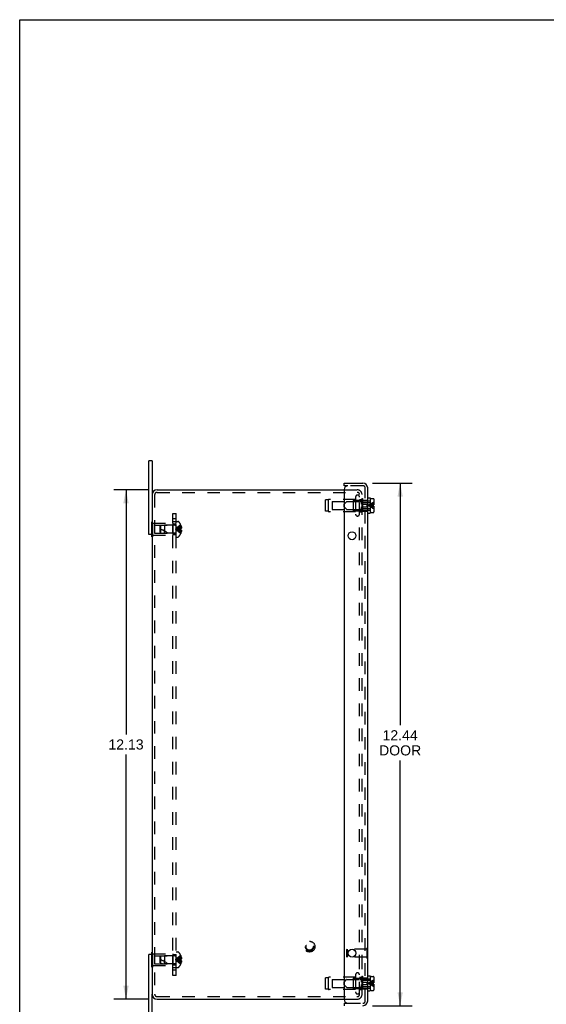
# Model space of a CAD drawing. Header units: inches. Extents: x 0 to 54.4, y 0 to 35.2.
# Tile 2 of 5: x 0 to 12.5, y 11.8 to 35.2. Entities that reach past the tile are written whole.
import ezdxf

# ---------------------------------------------------------------- set-up
doc = ezdxf.new("R2010")
doc.units = ezdxf.units.IN
doc.header["$LTSCALE"] = 2.992
doc.header["$MEASUREMENT"] = 0
doc.linetypes.add('HIDDEN', pattern=[0.2, 0.1, -0.1])
doc.layers.get('0').update_dxf_attribs({"linetype": 'CONTINUOUS'})
for name, color, linetype in [('DEFAULT_2', 8, 'HIDDEN'), ('DIMENSIONS', 7, 'CONTINUOUS'), ('DOOR_ASSEMBLY', 7, 'CONTINUOUS'), ('SUBPANEL', 7, 'CONTINUOUS')]:
    doc.layers.add(name, color=color, linetype=linetype)
doc.styles.get("Standard").update_dxf_attribs({"font": 'arial.ttf'})
doc.dimstyles.new('DIMSTYLE_1', dxfattribs={"dimtxt": 0.24, "dimasz": 0.32, "dimexe": 0.09, "dimexo": 0.07, "dimgap": 0.0375, "dimtad": 0, "dimtih": 1, "dimtoh": 1, "dimzin": 4, "dimdsep": 46, "dimtxsty": 'Standard', "dimblk": '_FILLED', "dimblk1": '_FILLED', "dimblk2": '_FILLED', "dimcen": 0.09, "dimadec": 3, "dimazin": 1, "dimtfac": 1, "dimtdec": 3, "dimtofl": 0, "dimtmove": 0, "dimatfit": 3, "dimldrblk": '_FILLED', "dimfxl": 0, "dimtolj": 1, "dimtzin": 4, "dimarcsym": 0})

# ---------------------------------------------------------------- blocks, each defined once
blk = doc.blocks.new('_FILLED')
at = {"color": 0, "linetype": 'ByBlock'}
blk.add_solid([(0, 0), (-1, 0.2), (-1, -0.2)], dxfattribs=at)
blk = doc.blocks.new('*D1')
at = {"layer": 'DIMENSIONS', "color": 2, "linetype": 'Continuous'}
for p, q in [((8.402, 24.164), (9.351, 24.164)), ((9.063, 24.164), (9.063, 18.405)), ((9.063, 11.727), (9.063, 17.565)), ((8.402, 11.727), (9.351, 11.727))]:
    blk.add_line(p, q, dxfattribs=at)
at = {"layer": 'DIMENSIONS', "color": 2, "linetype": 'Continuous', "xscale": 0.32, "yscale": 0.32, "zscale": 0.32}
for p, rotation in [((9.063, 24.164), 90), ((9.063, 11.727), 270)]:
    blk.add_blockref('_FILLED', p, dxfattribs=dict(at, rotation=rotation))
at = {"layer": 'DIMENSIONS', "color": 2, "linetype": 'Continuous', "insert": (9.063, 18.285), "char_height": 0.24, "width": 1.00461, "attachment_point": 2, "line_spacing_factor": 0.9}
blk.add_mtext('12.44\\PDOOR', dxfattribs=at)
blk = doc.blocks.new('*D4')
at = {"layer": 'DIMENSIONS', "color": 2, "linetype": 'Continuous'}
for p, q in [((3.051, 24.008), (2.245, 24.008)), ((2.533, 24.008), (2.533, 18.186)), ((2.533, 11.883), (2.533, 17.706)), ((3.051, 11.883), (2.245, 11.883))]:
    blk.add_line(p, q, dxfattribs=at)
at = {"layer": 'DIMENSIONS', "color": 2, "linetype": 'Continuous', "xscale": 0.32, "yscale": 0.32, "zscale": 0.32}
for p, rotation in [((2.533, 24.008), 90), ((2.533, 11.883), 270)]:
    blk.add_blockref('_FILLED', p, dxfattribs=dict(at, rotation=rotation))
at = {"layer": 'DIMENSIONS', "color": 2, "linetype": 'Continuous', "insert": (2.533, 18.066), "char_height": 0.24, "width": 0.83866, "attachment_point": 2, "line_spacing_factor": 0.9}
blk.add_mtext('12.13', dxfattribs=at)

msp = doc.modelspace()

# ---------------------------------------------------------------- linework, layer by layer
at = {"color": 7, "linetype": 'Continuous'}
for p, q in [((0, 0), (0, 35.2)), ((0, 35.2), (54.4, 35.2)), ((3.155, 24.696), (3.08, 24.696)), ((3.155, 24.696), (3.155, 23.888)), ((3.155, 22.946), (3.08, 22.946)), ((3.15, 22.891), (3.15, 22.946)), ((3.15, 22.891), (3.155, 22.891)), ((3.155, 12.946), (3.08, 12.946)), ((3.15, 13.001), (3.155, 13.001)), ((3.15, 12.946), (3.15, 13.001)), ((3.155, 11.196), (3.155, 12.003))]:
    msp.add_line(p, q, dxfattribs=at)
at = {"color": 3, "linetype": 'Continuous'}
for p, q in [((3.08, 22.946), (3.08, 24.696)), ((3.275, 24.008), (7.73, 24.008)), ((3.155, 23.888), (3.155, 12.003)), ((3.08, 11.196), (3.08, 12.946)), ((3.275, 11.883), (7.73, 11.883))]:
    msp.add_line(p, q, dxfattribs=at)
for centre, start, end in [((3.275, 23.888), 90, 180), ((3.275, 12.003), 180, 270)]:
    msp.add_arc(centre, 0.12, start, end, dxfattribs=at)
at = {"layer": 'DEFAULT_2', "color": 8, "linetype": 'HIDDEN'}
for p, q in [((3.275, 23.948), (8.033, 23.948)), ((7.73, 24.008), (8.033, 24.008)), ((3.215, 23.888), (3.215, 12.003)), ((7.282, 23.498), (7.282, 23.768)), ((7.351, 23.768), (7.282, 23.768)), ((7.351, 23.768), (7.351, 23.498)), ((8.002, 23.779), (7.369, 23.779)), ((7.445, 23.728), (7.445, 23.538)), ((7.445, 23.728), (7.945, 23.728)), ((7.945, 23.748), (7.945, 23.518)), ((7.955, 23.758), (8.165, 23.758)), ((8.002, 23.837), (8.002, 23.429)), ((8.095, 12.639), (8.095, 23.896)), ((8.095, 23.779), (8.137, 23.779)), ((8.147, 23.803), (8.147, 23.463)), ((8.147, 23.803), (8.165, 23.803)), ((8.155, 12.639), (8.155, 23.896)), ((8.165, 23.803), (8.165, 23.463)), ((7.351, 23.498), (7.282, 23.498)), ((8.002, 23.487), (7.369, 23.487)), ((7.445, 23.538), (7.945, 23.538)), ((7.955, 23.508), (8.165, 23.508)), ((8.095, 23.487), (8.137, 23.487)), ((8.147, 23.463), (8.165, 23.463)), ((3.15, 22.946), (3.15, 23.251)), ((3.15, 23.251), (3.171, 23.251)), ((3.171, 22.891), (3.171, 23.251)), ((3.171, 23.211), (3.65, 23.211)), ((3.65, 23.211), (3.65, 22.931)), ((3.725, 22.884), (3.725, 23.257)), ((3.725, 23.257), (3.771, 23.257)), ((3.15, 23.161), (3.171, 23.161)), ((3.15, 22.981), (3.171, 22.981)), ((3.212, 23.166), (3.212, 22.976)), ((3.212, 23.166), (3.64, 23.166)), ((3.212, 22.976), (3.64, 22.976)), ((3.35, 23.145), (3.36, 23.156)), ((3.35, 22.997), (3.35, 23.145)), ((3.35, 22.997), (3.36, 22.986)), ((3.36, 23.156), (3.45, 23.165)), ((3.36, 22.986), (3.36, 23.156)), ((3.36, 22.986), (3.45, 22.977)), ((3.45, 23.165), (3.45, 23.071)), ((3.696, 23.165), (3.45, 23.165)), ((3.45, 22.977), (3.45, 23.071)), ((3.45, 23.071), (3.45, 23.029)), ((3.696, 22.977), (3.45, 22.977)), ((3.64, 23.166), (3.65, 23.176)), ((3.64, 23.166), (3.64, 22.976)), ((3.64, 22.976), (3.65, 22.966)), ((3.773, 23.079), (3.753, 23.077)), ((3.794, 23.082), (3.773, 23.079)), ((3.816, 23.084), (3.794, 23.082)), ((3.838, 23.086), (3.816, 23.084)), ((3.838, 23.055), (3.816, 23.057)), ((3.838, 23.17), (3.838, 23.17)), ((3.838, 23.17), (3.838, 23.169)), ((3.838, 23.169), (3.838, 23.086)), ((3.838, 23.139), (3.848, 23.139)), ((3.838, 23.106), (3.853, 23.106)), ((3.838, 23.086), (3.838, 23.084)), ((3.838, 23.086), (3.838, 23.086)), ((3.838, 23.086), (3.848, 23.086)), ((3.838, 23.073), (3.838, 23.071)), ((3.838, 23.071), (3.838, 23.068)), ((3.838, 23.058), (3.838, 23.055)), ((3.838, 23.055), (3.838, 22.972)), ((3.848, 23.055), (3.838, 23.055)), ((3.838, 23.055), (3.838, 23.055)), ((3.838, 23.036), (3.853, 23.036)), ((3.838, 23.002), (3.848, 23.002)), ((3.838, 22.972), (3.838, 22.971)), ((3.838, 22.971), (3.838, 22.971)), ((3.155, 22.891), (3.171, 22.891)), ((3.171, 22.931), (3.65, 22.931)), ((3.725, 22.884), (3.771, 22.884)), ((3.15, 12.641), (3.15, 12.946)), ((3.15, 12.911), (3.171, 12.911)), ((3.155, 13.001), (3.171, 13.001)), ((3.171, 12.641), (3.171, 13.001)), ((3.171, 12.961), (3.65, 12.961)), ((3.212, 12.916), (3.64, 12.916)), ((3.212, 12.916), (3.212, 12.726)), ((3.35, 12.895), (3.36, 12.906)), ((3.35, 12.747), (3.35, 12.895)), ((3.36, 12.906), (3.45, 12.915)), ((3.36, 12.736), (3.36, 12.906)), ((3.696, 12.915), (3.45, 12.915)), ((3.45, 12.915), (3.45, 12.821)), ((3.64, 12.916), (3.65, 12.926)), ((3.64, 12.916), (3.64, 12.726)), ((3.65, 12.961), (3.65, 12.681)), ((3.725, 13.007), (3.771, 13.007)), ((3.725, 12.634), (3.725, 13.007)), ((3.838, 12.92), (3.838, 12.919)), ((3.838, 12.92), (3.838, 12.92)), ((3.838, 12.919), (3.838, 12.836)), ((3.15, 12.731), (3.171, 12.731)), ((3.171, 12.681), (3.65, 12.681)), ((3.212, 12.726), (3.64, 12.726)), ((3.35, 12.747), (3.36, 12.736)), ((3.36, 12.736), (3.45, 12.727)), ((3.45, 12.821), (3.45, 12.779)), ((3.45, 12.727), (3.45, 12.821)), ((3.696, 12.727), (3.45, 12.727)), ((3.64, 12.726), (3.65, 12.716)), ((3.773, 12.829), (3.753, 12.827)), ((3.794, 12.832), (3.773, 12.829)), ((3.816, 12.834), (3.794, 12.832)), ((3.838, 12.836), (3.816, 12.834)), ((3.838, 12.805), (3.816, 12.807)), ((3.838, 12.889), (3.848, 12.889)), ((3.838, 12.856), (3.853, 12.856)), ((3.838, 12.836), (3.838, 12.836)), ((3.838, 12.836), (3.848, 12.836)), ((3.838, 12.834), (3.838, 12.836)), ((3.838, 12.821), (3.838, 12.823)), ((3.838, 12.818), (3.838, 12.821)), ((3.838, 12.805), (3.838, 12.808)), ((3.838, 12.805), (3.838, 12.805)), ((3.848, 12.805), (3.838, 12.805)), ((3.838, 12.805), (3.838, 12.722)), ((3.838, 12.786), (3.853, 12.786)), ((3.838, 12.752), (3.848, 12.752)), ((3.838, 12.722), (3.838, 12.721)), ((3.838, 12.721), (3.838, 12.721)), ((3.15, 12.641), (3.171, 12.641)), ((3.725, 12.634), (3.771, 12.634)), ((8.002, 12.462), (8.002, 12.054)), ((8.095, 11.995), (8.095, 12.639)), ((8.147, 12.428), (8.165, 12.428)), ((8.147, 12.428), (8.147, 12.088)), ((8.155, 11.995), (8.155, 12.639)), ((8.165, 12.428), (8.165, 12.088)), ((7.351, 12.393), (7.282, 12.393)), ((7.282, 12.123), (7.282, 12.393)), ((7.351, 12.393), (7.351, 12.123)), ((8.002, 12.404), (7.369, 12.404)), ((7.445, 12.353), (7.945, 12.353)), ((7.445, 12.353), (7.445, 12.163)), ((7.945, 12.373), (7.945, 12.143)), ((7.955, 12.383), (8.165, 12.383)), ((8.095, 12.404), (8.137, 12.404)), ((7.351, 12.123), (7.282, 12.123)), ((8.002, 12.112), (7.369, 12.112)), ((7.445, 12.163), (7.945, 12.163)), ((7.955, 12.133), (8.165, 12.133)), ((8.095, 12.112), (8.137, 12.112)), ((8.147, 12.088), (8.165, 12.088)), ((3.275, 11.943), (8.033, 11.943)), ((7.73, 11.883), (8.043, 11.883)), ((8.033, 11.943), (8.043, 11.943))]:
    msp.add_line(p, q, dxfattribs=at)
for points in [[(3.838, 23.17), (3.816, 23.156), (3.794, 23.141), (3.773, 23.125), (3.753, 23.108), (3.733, 23.09), (3.714, 23.071)], [(3.838, 23.139), (3.816, 23.13), (3.794, 23.12), (3.773, 23.108), (3.753, 23.097), (3.733, 23.084), (3.714, 23.071)], [(3.838, 23.106), (3.816, 23.101), (3.794, 23.096), (3.773, 23.09), (3.753, 23.084), (3.733, 23.078), (3.714, 23.071)], [(3.753, 23.077), (3.733, 23.074), (3.714, 23.071)], [(3.753, 23.077), (3.733, 23.074), (3.714, 23.071)], [(3.838, 22.971), (3.816, 22.985), (3.794, 23), (3.773, 23.016), (3.753, 23.033), (3.733, 23.051), (3.714, 23.071)], [(3.838, 23.002), (3.816, 23.012), (3.794, 23.022), (3.773, 23.033), (3.753, 23.045), (3.733, 23.057), (3.714, 23.071)], [(3.816, 23.057), (3.794, 23.06), (3.773, 23.062), (3.753, 23.065), (3.733, 23.068), (3.714, 23.071)], [(3.794, 23.06), (3.773, 23.062), (3.753, 23.065), (3.733, 23.068), (3.714, 23.071)], [(3.838, 23.036), (3.816, 23.041), (3.794, 23.046), (3.773, 23.051), (3.753, 23.057), (3.733, 23.064), (3.714, 23.071)], [(3.838, 23.071), (3.838, 23.073), (3.838, 23.076), (3.838, 23.078), (3.838, 23.081), (3.838, 23.084), (3.838, 23.086)], [(3.838, 23.081), (3.838, 23.078), (3.838, 23.076)], [(3.838, 23.055), (3.838, 23.058), (3.838, 23.06), (3.838, 23.063), (3.838, 23.065), (3.838, 23.068), (3.838, 23.071)], [(3.838, 23.065), (3.838, 23.063), (3.838, 23.06)], [(3.848, 23.139), (3.849, 23.135), (3.85, 23.131), (3.851, 23.127), (3.851, 23.122), (3.852, 23.118), (3.852, 23.114), (3.853, 23.11), (3.853, 23.106)], [(3.853, 23.106), (3.853, 23.103), (3.852, 23.101), (3.852, 23.099), (3.851, 23.096), (3.851, 23.094), (3.85, 23.091), (3.849, 23.089), (3.848, 23.086)], [(3.848, 23.055), (3.849, 23.053), (3.85, 23.05), (3.851, 23.048), (3.851, 23.045), (3.852, 23.043), (3.852, 23.04), (3.853, 23.038), (3.853, 23.036)], [(3.853, 23.036), (3.853, 23.032), (3.852, 23.027), (3.852, 23.023), (3.851, 23.019), (3.851, 23.015), (3.85, 23.011), (3.849, 23.006), (3.848, 23.002)], [(3.838, 12.92), (3.816, 12.906), (3.794, 12.891), (3.773, 12.875), (3.753, 12.858), (3.733, 12.84), (3.714, 12.821)], [(3.838, 12.889), (3.816, 12.88), (3.794, 12.87), (3.773, 12.858), (3.753, 12.847), (3.733, 12.834), (3.714, 12.821)], [(3.838, 12.856), (3.816, 12.851), (3.794, 12.846), (3.773, 12.84), (3.753, 12.834), (3.733, 12.828), (3.714, 12.821)], [(3.753, 12.827), (3.733, 12.824), (3.714, 12.821)], [(3.753, 12.827), (3.733, 12.824), (3.714, 12.821)], [(3.816, 12.807), (3.794, 12.81), (3.773, 12.812), (3.753, 12.815), (3.733, 12.818), (3.714, 12.821)], [(3.794, 12.81), (3.773, 12.812), (3.753, 12.815), (3.733, 12.818), (3.714, 12.821)], [(3.838, 12.786), (3.816, 12.791), (3.794, 12.796), (3.773, 12.801), (3.753, 12.807), (3.733, 12.814), (3.714, 12.821)], [(3.838, 12.752), (3.816, 12.762), (3.794, 12.772), (3.773, 12.783), (3.753, 12.795), (3.733, 12.807), (3.714, 12.821)], [(3.838, 12.721), (3.816, 12.735), (3.794, 12.75), (3.773, 12.766), (3.753, 12.783), (3.733, 12.801), (3.714, 12.821)], [(3.838, 12.836), (3.838, 12.834), (3.838, 12.831), (3.838, 12.828), (3.838, 12.826), (3.838, 12.823), (3.838, 12.821)], [(3.838, 12.826), (3.838, 12.828), (3.838, 12.831)], [(3.838, 12.821), (3.838, 12.818), (3.838, 12.815), (3.838, 12.813), (3.838, 12.81), (3.838, 12.808), (3.838, 12.805)], [(3.838, 12.81), (3.838, 12.813), (3.838, 12.815)], [(3.848, 12.889), (3.849, 12.885), (3.85, 12.881), (3.851, 12.877), (3.851, 12.872), (3.852, 12.868), (3.852, 12.864), (3.853, 12.86), (3.853, 12.856)], [(3.853, 12.856), (3.853, 12.853), (3.852, 12.851), (3.852, 12.849), (3.851, 12.846), (3.851, 12.844), (3.85, 12.841), (3.849, 12.839), (3.848, 12.836)], [(3.848, 12.805), (3.849, 12.803), (3.85, 12.8), (3.851, 12.798), (3.851, 12.795), (3.852, 12.793), (3.852, 12.79), (3.853, 12.788), (3.853, 12.786)], [(3.853, 12.786), (3.853, 12.782), (3.852, 12.777), (3.852, 12.773), (3.851, 12.769), (3.851, 12.765), (3.85, 12.761), (3.849, 12.756), (3.848, 12.752)]]:
    msp.add_lwpolyline(points, dxfattribs=at)
for radius in [0.128, 0.0981, 0.094, 0.084]:
    msp.add_circle((6.905, 13.133), radius, dxfattribs=at)
for centre, radius, start, end in [((3.275, 23.888), 0.06, 90, 180), ((8.043, 23.896), 0.112, 0, 90), ((8.043, 23.896), 0.052, 0, 90), ((7.369, 23.759), 0.02, 90, 153.2563), ((7.955, 23.748), 0.01, 90, 180), ((8.048, 23.837), 0.0462, 0, 180), ((8.137, 23.789), 0.01, 270, 360), ((7.369, 23.507), 0.02, 206.7437, 270), ((7.955, 23.518), 0.01, 180, 270), ((8.137, 23.477), 0.01, 0, 90), ((3.771, 23.237), 0.02, 43.5138, 90), ((3.596, 23.071), 0.262, 22.3613, 43.5138), ((8.048, 23.429), 0.0462, 180, 360), ((3.179, 22.525), 0.571, 52.1862, 72.6646), ((3.696, 23.193), 0.0282, 270, 360), ((3.696, 22.948), 0.0282, 0, 90), ((3.596, 23.071), 0.262, 316.4862, 337.6387), ((3.596, 23.071), 0.261, 15.1941, 22.0894), ((3.596, 23.071), 0.261, 337.9106, 344.8059), ((3.771, 22.904), 0.02, 270, 316.4862), ((3.696, 12.943), 0.0282, 270, 360), ((3.771, 12.987), 0.02, 43.5138, 90), ((3.596, 12.821), 0.262, 22.3613, 43.5138), ((3.596, 12.821), 0.261, 15.1941, 22.0894), ((3.179, 12.275), 0.571, 52.1862, 72.6646), ((3.696, 12.698), 0.0282, 0, 90), ((3.596, 12.821), 0.262, 316.4862, 337.6387), ((3.596, 12.821), 0.261, 337.9106, 344.8059), ((3.771, 12.654), 0.02, 270, 316.4862), ((8.048, 12.462), 0.0462, 0, 180), ((7.369, 12.384), 0.02, 90, 153.2563), ((7.955, 12.373), 0.01, 90, 180), ((8.137, 12.414), 0.01, 270, 360), ((3.275, 12.003), 0.06, 180, 270), ((7.369, 12.132), 0.02, 206.7437, 270), ((7.955, 12.143), 0.01, 180, 270), ((8.048, 12.054), 0.0462, 180, 360), ((8.043, 11.995), 0.112, 270, 360), ((8.043, 11.995), 0.052, 270, 360), ((8.137, 12.102), 0.01, 0, 90)]:
    msp.add_arc(centre, radius, start, end, dxfattribs=at)
at = {"layer": 'DOOR_ASSEMBLY', "color": 7, "linetype": 'Continuous'}
for p, q in [((7.73, 24.104), (7.73, 24.164)), ((7.82, 24.104), (7.73, 24.104)), ((8.29, 23.814), (8.352, 23.814)), ((8.352, 23.814), (8.352, 23.452)), ((8.352, 23.706), (8.357, 23.706)), ((8.357, 23.481), (8.357, 23.785)), ((8.372, 23.8), (8.425, 23.8)), ((8.44, 23.785), (8.44, 23.65)), ((8.29, 23.452), (8.352, 23.452)), ((8.352, 23.56), (8.357, 23.56)), ((8.372, 23.466), (8.425, 23.466)), ((8.407, 23.65), (8.407, 23.617)), ((8.407, 23.65), (8.44, 23.65)), ((8.407, 23.617), (8.44, 23.617)), ((8.44, 23.617), (8.44, 23.481)), ((8.294, 13.105), (8.29, 13.105)), ((8.294, 12.849), (8.294, 13.105)), ((8.294, 12.849), (8.29, 12.849)), ((8.29, 12.439), (8.352, 12.439)), ((8.352, 12.439), (8.352, 12.077)), ((8.372, 12.425), (8.425, 12.425)), ((8.352, 12.331), (8.357, 12.331)), ((8.357, 12.106), (8.357, 12.41)), ((8.407, 12.275), (8.44, 12.275)), ((8.407, 12.275), (8.407, 12.242)), ((8.407, 12.242), (8.44, 12.242)), ((8.44, 12.41), (8.44, 12.275)), ((8.44, 12.242), (8.44, 12.106)), ((8.29, 12.077), (8.352, 12.077)), ((8.352, 12.185), (8.357, 12.185)), ((8.372, 12.091), (8.425, 12.091)), ((7.73, 11.787), (7.82, 11.787)), ((7.73, 11.787), (7.73, 11.727))]:
    msp.add_line(p, q, dxfattribs=at)
at = {"layer": 'DOOR_ASSEMBLY', "color": 3, "linetype": 'Continuous'}
for p, q in [((7.73, 24.164), (8.178, 24.164)), ((7.73, 24.014), (7.73, 11.877)), ((8.29, 11.839), (8.29, 24.052))]:
    msp.add_line(p, q, dxfattribs=at)
at = {"layer": 'DOOR_ASSEMBLY', "color": 8, "linetype": 'HIDDEN'}
for p, q in [((8.178, 24.104), (7.82, 24.104)), ((8.23, 11.839), (8.23, 24.052)), ((7.73, 23.666), (7.787, 23.723)), ((7.797, 23.727), (8.111, 23.727)), ((8.134, 23.711), (8.122, 23.723)), ((8.142, 23.754), (8.165, 23.776)), ((8.142, 23.663), (8.142, 23.754)), ((8.142, 23.743), (8.352, 23.743)), ((8.144, 23.706), (8.352, 23.706)), ((8.165, 23.776), (8.165, 23.663)), ((8.165, 23.763), (8.29, 23.763)), ((7.73, 23.6), (7.73, 23.666)), ((7.73, 23.6), (7.787, 23.544)), ((7.797, 23.539), (8.111, 23.539)), ((8.134, 23.556), (8.122, 23.544)), ((8.142, 23.663), (8.272, 23.663)), ((8.142, 23.513), (8.142, 23.603)), ((8.142, 23.603), (8.272, 23.603)), ((8.142, 23.523), (8.352, 23.523)), ((8.142, 23.513), (8.165, 23.49)), ((8.144, 23.56), (8.352, 23.56)), ((8.165, 23.603), (8.165, 23.49)), ((8.165, 23.503), (8.29, 23.503)), ((8.272, 23.663), (8.272, 23.603)), ((8.372, 23.643), (8.354, 23.64)), ((8.372, 23.624), (8.354, 23.626)), ((7.794, 13.061), (7.804, 13.071)), ((7.794, 12.893), (7.794, 13.061)), ((7.794, 12.893), (7.804, 12.883)), ((8.276, 13.071), (7.804, 13.071)), ((7.804, 13.071), (7.804, 12.883)), ((8.29, 13.105), (8.276, 13.105)), ((8.276, 12.849), (8.276, 13.105)), ((8.276, 12.883), (7.804, 12.883)), ((8.29, 12.849), (8.276, 12.849)), ((7.73, 12.291), (7.787, 12.348)), ((7.73, 12.225), (7.73, 12.291)), ((7.73, 12.225), (7.787, 12.169)), ((7.797, 12.352), (8.111, 12.352)), ((8.134, 12.336), (8.122, 12.348)), ((8.142, 12.379), (8.165, 12.401)), ((8.142, 12.288), (8.142, 12.379)), ((8.142, 12.368), (8.352, 12.368)), ((8.142, 12.288), (8.272, 12.288)), ((8.142, 12.228), (8.272, 12.228)), ((8.142, 12.138), (8.142, 12.228)), ((8.144, 12.331), (8.352, 12.331)), ((8.165, 12.401), (8.165, 12.288)), ((8.165, 12.388), (8.29, 12.388)), ((8.165, 12.228), (8.165, 12.115)), ((8.272, 12.288), (8.272, 12.228)), ((8.372, 12.268), (8.354, 12.265)), ((8.372, 12.249), (8.354, 12.251)), ((7.797, 12.164), (8.111, 12.164)), ((8.134, 12.181), (8.122, 12.169)), ((8.142, 12.148), (8.352, 12.148)), ((8.142, 12.138), (8.165, 12.115)), ((8.144, 12.185), (8.352, 12.185)), ((8.165, 12.128), (8.29, 12.128)), ((7.82, 11.787), (8.178, 11.787))]:
    msp.add_line(p, q, dxfattribs=at)
for points in [[(8.44, 23.68), (8.416, 23.674), (8.393, 23.667), (8.37, 23.659), (8.347, 23.651), (8.325, 23.643), (8.303, 23.633)], [(8.37, 23.678), (8.347, 23.664), (8.325, 23.649), (8.303, 23.633)], [(8.44, 23.713), (8.416, 23.702), (8.393, 23.691), (8.37, 23.678)], [(8.44, 23.661), (8.416, 23.657), (8.393, 23.653), (8.37, 23.649), (8.347, 23.644), (8.325, 23.639), (8.303, 23.633)], [(8.354, 23.64), (8.337, 23.638), (8.32, 23.636), (8.303, 23.633)], [(8.354, 23.626), (8.337, 23.628), (8.32, 23.631), (8.303, 23.633)], [(8.37, 23.618), (8.347, 23.623), (8.325, 23.628), (8.303, 23.633)], [(8.44, 23.586), (8.416, 23.592), (8.393, 23.599), (8.37, 23.607), (8.347, 23.615), (8.325, 23.624), (8.303, 23.633)], [(8.37, 23.589), (8.347, 23.602), (8.325, 23.617), (8.303, 23.633)], [(8.44, 23.606), (8.416, 23.609), (8.393, 23.613), (8.37, 23.618)], [(8.44, 23.553), (8.416, 23.564), (8.393, 23.576), (8.37, 23.589)], [(8.407, 23.647), (8.389, 23.645), (8.372, 23.643)], [(8.407, 23.62), (8.389, 23.622), (8.372, 23.624)], [(8.44, 12.305), (8.416, 12.299), (8.393, 12.292), (8.37, 12.284), (8.347, 12.276), (8.325, 12.268), (8.303, 12.258)], [(8.37, 12.303), (8.347, 12.289), (8.325, 12.274), (8.303, 12.258)], [(8.44, 12.286), (8.416, 12.282), (8.393, 12.278), (8.37, 12.274), (8.347, 12.269), (8.325, 12.264), (8.303, 12.258)], [(8.354, 12.265), (8.337, 12.263), (8.32, 12.261), (8.303, 12.258)], [(8.354, 12.251), (8.337, 12.253), (8.32, 12.256), (8.303, 12.258)], [(8.44, 12.231), (8.416, 12.234), (8.393, 12.238), (8.37, 12.243), (8.347, 12.248), (8.325, 12.253), (8.303, 12.258)], [(8.44, 12.211), (8.416, 12.217), (8.393, 12.224), (8.37, 12.232), (8.347, 12.24), (8.325, 12.249), (8.303, 12.258)], [(8.37, 12.214), (8.347, 12.227), (8.325, 12.242), (8.303, 12.258)], [(8.44, 12.338), (8.416, 12.327), (8.393, 12.316), (8.37, 12.303)], [(8.44, 12.178), (8.416, 12.189), (8.393, 12.201), (8.37, 12.214)], [(8.407, 12.272), (8.389, 12.27), (8.372, 12.268)], [(8.407, 12.245), (8.389, 12.247), (8.372, 12.249)]]:
    msp.add_lwpolyline(points, dxfattribs=at)
at = {"layer": 'DOOR_ASSEMBLY', "color": 3, "linetype": 'Continuous'}
for centre in [(7.917, 22.914), (7.917, 12.977)]:
    msp.add_circle(centre, 0.0938, dxfattribs=at)
for centre, radius, start, end in [((8.178, 24.052), 0.112, 0, 90), ((7.82, 24.014), 0.09, 90, 180), ((7.82, 11.877), 0.09, 180, 270), ((8.178, 11.839), 0.112, 270, 360)]:
    msp.add_arc(centre, radius, start, end, dxfattribs=at)
at = {"layer": 'DOOR_ASSEMBLY', "color": 8, "linetype": 'HIDDEN'}
for centre, radius, start, end in [((8.178, 24.052), 0.052, 0, 90), ((7.797, 23.712), 0.015, 90, 135), ((8.111, 23.712), 0.015, 45.0001, 90), ((8.144, 23.721), 0.015, 225.0001, 270), ((7.797, 23.554), 0.015, 225, 270), ((8.111, 23.554), 0.015, 270, 314.9999), ((8.144, 23.545), 0.015, 90, 134.9999), ((7.797, 12.337), 0.015, 90, 135), ((8.111, 12.337), 0.015, 45.0001, 90), ((8.144, 12.346), 0.015, 225.0001, 270), ((7.797, 12.179), 0.015, 225, 270), ((8.111, 12.179), 0.015, 270, 314.9999), ((8.144, 12.17), 0.015, 90, 134.9999), ((8.178, 11.839), 0.052, 270, 360)]:
    msp.add_arc(centre, radius, start, end, dxfattribs=at)
at = {"layer": 'DOOR_ASSEMBLY', "color": 7, "linetype": 'Continuous'}
for centre, start, end in [((8.372, 23.785), 90, 180), ((8.425, 23.785), 0, 90), ((8.372, 23.481), 180, 270), ((8.425, 23.481), 270, 360), ((8.372, 12.41), 90, 180), ((8.425, 12.41), 0, 90), ((8.372, 12.106), 180, 270), ((8.425, 12.106), 270, 360)]:
    msp.add_arc(centre, 0.015, start, end, dxfattribs=at)
at = {"layer": 'SUBPANEL', "color": 8, "linetype": 'HIDDEN'}
for p, q in [((3.65, 12.446), (3.65, 23.446)), ((3.65, 23.446), (3.725, 23.446)), ((3.725, 12.446), (3.725, 23.446)), ((3.725, 23.321), (3.65, 23.321)), ((3.65, 23.252), (3.725, 23.252)), ((3.65, 23.196), (3.725, 23.196)), ((3.65, 23.18), (3.725, 23.18)), ((3.65, 22.962), (3.725, 22.962)), ((3.65, 22.946), (3.725, 22.946)), ((3.65, 12.946), (3.725, 12.946)), ((3.65, 12.93), (3.725, 12.93)), ((3.65, 12.712), (3.725, 12.712)), ((3.65, 12.696), (3.725, 12.696)), ((3.65, 12.64), (3.725, 12.64)), ((3.725, 12.571), (3.65, 12.571)), ((3.725, 12.446), (3.65, 12.446))]:
    msp.add_line(p, q, dxfattribs=at)

# ---------------------------------------------------------------- dimensions: what is measured, and where the dimension line sits
at = {"layer": 'DIMENSIONS', "color": 2, "linetype": 'Continuous'}
dim = msp.add_linear_dim(base=(9.063, 11.727), p1=(8.332, 24.164), p2=(8.332, 11.727), angle=270, text='<>\\PDOOR', dimstyle='DIMSTYLE_1', dxfattribs=at)
dim.commit()
dim.dimension.update_dxf_attribs({"geometry": '*D1', "text_midpoint": (9.063, 17.985), "dimtype": 160})
dim = msp.add_linear_dim(base=(2.533437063, 24.008181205), p1=(3.120672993, 11.883181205), p2=(3.120672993, 24.008181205), angle=90, dimstyle='DIMSTYLE_1', dxfattribs=at)
dim.commit()
dim.dimension.update_dxf_attribs({"geometry": '*D4', "text_midpoint": (2.543634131, 17.944342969), "dimtype": 160})

doc.saveas('drawing.dxf')
